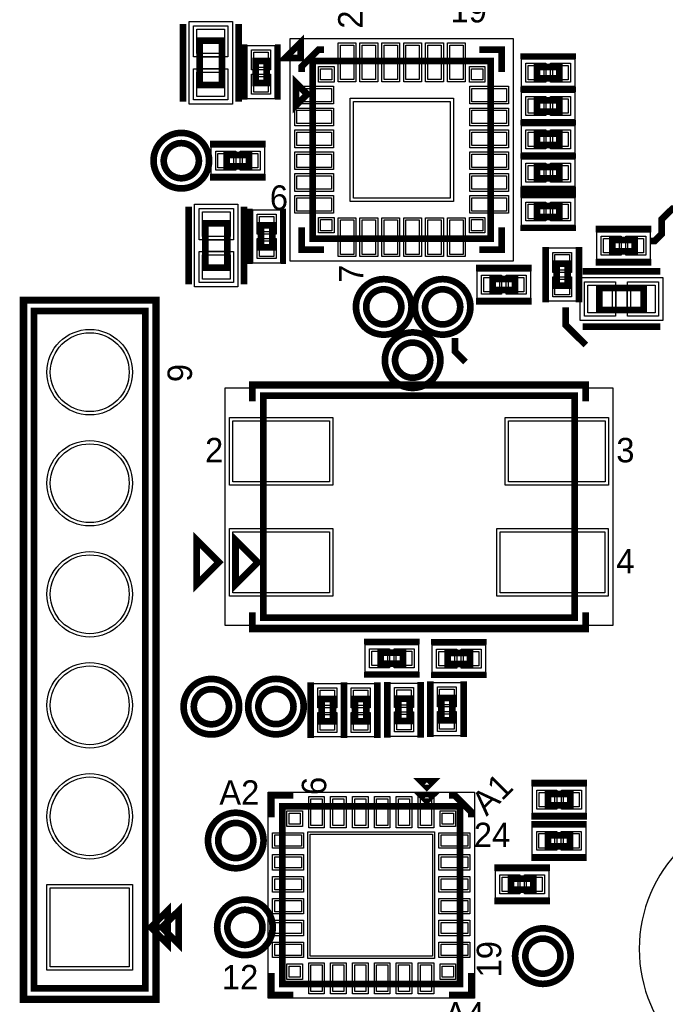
# Model space of a CAD drawing. Extents: x -10 to 137, y -32 to 198.
# Tile 80 of 83: x 99 to 114, y 144 to 167. Entities that reach past the tile are written whole.
import ezdxf

# ---------------------------------------------------------------- set-up
doc = ezdxf.new("R2010")
doc.units = 0
for name, color, linetype in [('BG_SILKSCREEN_TOP', 7, 'CONTINUOUS'), ('PG_ASSEMBLY_TOP', 120, 'CONTINUOUS'), ('PG_DFA_BOUND_TOP', 95, 'CONTINUOUS'), ('PG_PLACE_BOUND_TOP', 23, 'CONTINUOUS'), ('PG_SILKSCREEN_TOP', 7, 'CONTINUOUS'), ('PIN_PASTEMASK_TOP', 212, 'CONTINUOUS'), ('PIN_SOLDERMASK_TOP', 2, 'CONTINUOUS'), ('PIN_TOP', 3, 'CONTINUOUS'), ('RKO_ALL', 40, 'CONTINUOUS'), ('VKO_TOP', 243, 'CONTINUOUS')]:
    doc.layers.add(name, color=color, linetype=linetype)

msp = doc.modelspace()

# ---------------------------------------------------------------- linework, layer by layer
at = {"layer": 'BG_SILKSCREEN_TOP', "const_width": 0.1524}
msp.add_lwpolyline([(111.9124, 160.4264), (111.9124, 160.02), (112.3696, 159.5628)], dxfattribs=at)
at = {"layer": 'PG_ASSEMBLY_TOP', "const_width": 0.1524}
for points in [[(104.051862, 165.510718), (104.051862, 166.526718), (103.543862, 166.526718), (103.543862, 165.510718), (104.051862, 165.510718)], [(105.07599, 165.55466), (105.07599, 166.06266), (104.82199, 166.06266), (104.82199, 165.55466), (105.07599, 165.55466)], [(106.13009, 161.99866), (110.19409, 161.99866), (110.19409, 166.06266), (106.13009, 166.06266), (106.13009, 161.99866)], [(111.25708, 165.665912), (111.76508, 165.665912), (111.76508, 165.919912), (111.25708, 165.919912), (111.25708, 165.665912)], [(106.00309, 165.30066), (105.74909, 165.55466), (105.74909, 165.04666), (106.00309, 165.30066)], [(111.25708, 164.903912), (111.76508, 164.903912), (111.76508, 165.157912), (111.25708, 165.157912), (111.25708, 164.903912)], [(111.25708, 164.141912), (111.76508, 164.141912), (111.76508, 164.395912), (111.25708, 164.395912), (111.25708, 164.141912)], [(104.673146, 163.907724), (104.165146, 163.907724), (104.165146, 163.653724), (104.673146, 163.653724), (104.673146, 163.907724)], [(111.25708, 163.379912), (111.76508, 163.379912), (111.76508, 163.633912), (111.25708, 163.633912), (111.25708, 163.379912)], [(111.25708, 162.490912), (111.76508, 162.490912), (111.76508, 162.744912), (111.25708, 162.744912), (111.25708, 162.490912)], [(103.670862, 162.347402), (103.670862, 161.331402), (104.178862, 161.331402), (104.178862, 162.347402), (103.670862, 162.347402)], [(104.94899, 162.30346), (104.94899, 161.79546), (105.20299, 161.79546), (105.20299, 162.30346), (104.94899, 162.30346)], [(113.485168, 161.9631), (112.977168, 161.9631), (112.977168, 161.7091), (113.485168, 161.7091), (113.485168, 161.9631)], [(111.95685, 160.919668), (111.95685, 161.427668), (111.70285, 161.427668), (111.70285, 160.919668), (111.95685, 160.919668)], [(110.243874, 160.8201), (110.751874, 160.8201), (110.751874, 161.0741), (110.243874, 161.0741), (110.243874, 160.8201)], [(112.67694, 160.3629), (113.69294, 160.3629), (113.69294, 160.8709), (112.67694, 160.8709), (112.67694, 160.3629)], [(99.76231, 160.34004), (99.76231, 144.84604), (102.30231, 144.84604), (102.30231, 160.34004), (99.76231, 160.34004)], [(105.001568, 153.32456), (112.113568, 153.32456), (112.113568, 158.40456), (105.001568, 158.40456), (105.001568, 153.32456)], [(104.366568, 155.10256), (104.366568, 154.08656), (104.874568, 154.59456), (104.366568, 155.10256)], [(107.68203, 152.272746), (108.19003, 152.272746), (108.19003, 152.526746), (107.68203, 152.526746), (107.68203, 152.272746)], [(109.215682, 152.265126), (109.723682, 152.265126), (109.723682, 152.519126), (109.215682, 152.519126), (109.215682, 152.265126)], [(106.336084, 151.467312), (106.336084, 150.959312), (106.590084, 150.959312), (106.590084, 151.467312), (106.336084, 151.467312)], [(107.352084, 150.959312), (107.352084, 151.467312), (107.098084, 151.467312), (107.098084, 150.959312), (107.352084, 150.959312)], [(108.342938, 150.967694), (108.342938, 151.475694), (108.088938, 151.475694), (108.088938, 150.967694), (108.342938, 150.967694)], [(109.321346, 150.979632), (109.321346, 151.487632), (109.067346, 151.487632), (109.067346, 150.979632), (109.321346, 150.979632)], [(108.862876, 149.26564), (108.608876, 149.26564), (108.735876, 149.13864), (108.862876, 149.26564)], [(112.013492, 149.292564), (111.505492, 149.292564), (111.505492, 149.038564), (112.013492, 149.038564), (112.013492, 149.292564)], [(105.433876, 149.01164), (105.433876, 144.94764), (109.497876, 144.94764), (109.497876, 149.01164), (105.433876, 149.01164)], [(111.50346, 148.095716), (112.01146, 148.095716), (112.01146, 148.349716), (111.50346, 148.349716), (111.50346, 148.095716)], [(111.169704, 147.356576), (110.661704, 147.356576), (110.661704, 147.102576), (111.169704, 147.102576), (111.169704, 147.356576)], [(102.42931, 146.24304), (102.81031, 145.86204), (102.81031, 146.62404), (102.42931, 146.24304)]]:
    msp.add_lwpolyline(points, dxfattribs=at)
for points in [[(103.527098, 163.780724, 1), (102.72395, 163.780724, 1), (103.527098, 163.780724)], [(108.1532, 160.436814, 1), (107.350052, 160.436814, 1), (108.1532, 160.436814)], [(109.4994, 160.436814, 1), (108.696252, 160.436814, 1), (109.4994, 160.436814)], [(108.8136, 159.217614, 1), (108.010452, 159.217614, 1), (108.8136, 159.217614)], [(104.213914, 151.290782, 1), (103.410766, 151.290782, 1), (104.213914, 151.290782)], [(105.689654, 151.294084, 1), (104.886506, 151.294084, 1), (105.689654, 151.294084)], [(104.771444, 148.230844, 1), (103.968296, 148.230844, 1), (104.771444, 148.230844)], [(104.980994, 146.24431, 1), (104.177846, 146.24431, 1), (104.980994, 146.24431)], [(111.790734, 145.586196, 1), (110.987586, 145.586196, 1), (111.790734, 145.586196)]]:
    msp.add_lwpolyline(points, format="xyb", dxfattribs=at)
at = {"layer": 'PG_DFA_BOUND_TOP'}
for points in [[(104.293162, 165.071552), (103.302562, 165.071552), (103.302562, 166.965884), (104.293162, 166.965884)], [(105.615994, 161.484564), (105.615994, 166.576756), (110.708186, 166.576756), (110.708186, 161.484564)], [(105.26649, 165.198552), (104.63149, 165.198552), (104.63149, 166.418768), (105.26649, 166.418768)], [(110.900972, 165.475412), (110.900972, 166.110412), (112.121188, 166.110412), (112.121188, 165.475412)], [(110.900972, 164.713412), (110.900972, 165.348412), (112.121188, 165.348412), (112.121188, 164.713412)], [(110.900972, 163.951412), (110.900972, 164.586412), (112.121188, 164.586412), (112.121188, 163.951412)], [(105.029254, 164.098224), (105.029254, 163.463224), (103.809038, 163.463224), (103.809038, 164.098224)], [(110.900972, 163.189412), (110.900972, 163.824412), (112.121188, 163.824412), (112.121188, 163.189412)], [(110.900972, 162.300412), (110.900972, 162.935412), (112.121188, 162.935412), (112.121188, 162.300412)], [(103.429562, 162.786568), (104.420162, 162.786568), (104.420162, 160.892236), (103.429562, 160.892236)], [(104.75849, 162.659568), (105.39349, 162.659568), (105.39349, 161.439352), (104.75849, 161.439352)], [(113.841276, 162.1536), (113.841276, 161.5186), (112.62106, 161.5186), (112.62106, 162.1536)], [(112.14735, 160.56356), (111.51235, 160.56356), (111.51235, 161.783776), (112.14735, 161.783776)], [(109.887766, 160.6296), (109.887766, 161.2646), (111.107982, 161.2646), (111.107982, 160.6296)], [(112.237774, 160.1216), (112.237774, 161.1122), (114.132106, 161.1122), (114.132106, 160.1216)], [(99.58451, 160.51784), (99.58451, 144.66824), (102.48011, 144.66824), (102.48011, 160.51784)], [(104.12476, 153.14676), (104.12476, 158.58236), (112.990376, 158.58236), (112.990376, 153.14676)], [(107.325922, 152.717246), (108.546138, 152.717246), (108.546138, 152.082246), (107.325922, 152.082246)], [(108.859574, 152.709626), (110.07979, 152.709626), (110.07979, 152.074626), (108.859574, 152.074626)], [(106.145584, 151.82342), (106.780584, 151.82342), (106.780584, 150.603204), (106.145584, 150.603204)], [(106.907584, 151.82342), (107.542584, 151.82342), (107.542584, 150.603204), (106.907584, 150.603204)], [(107.898438, 151.831802), (108.533438, 151.831802), (108.533438, 150.611586), (107.898438, 150.611586)], [(108.876846, 151.84374), (109.511846, 151.84374), (109.511846, 150.623524), (108.876846, 150.623524)], [(105.108756, 149.33676), (109.822996, 149.33676), (109.822996, 144.62252), (105.108756, 144.62252)], [(111.149384, 149.483064), (112.3696, 149.483064), (112.3696, 148.848064), (111.149384, 148.848064)], [(111.147352, 148.540216), (112.367568, 148.540216), (112.367568, 147.905216), (111.147352, 147.905216)], [(111.525812, 147.547076), (111.525812, 146.912076), (110.305596, 146.912076), (110.305596, 147.547076)]]:
    msp.add_lwpolyline(points, close=True, dxfattribs=at)
for points in [[(103.704898, 163.780724, 1), (102.54615, 163.780724, 1)], [(108.331, 160.436814, 1), (107.172252, 160.436814, 1)], [(109.6772, 160.436814, 1), (108.518452, 160.436814, 1)], [(108.9914, 159.217614, 1), (107.832652, 159.217614, 1)], [(104.391714, 151.290782, 1), (103.232966, 151.290782, 1)], [(105.867454, 151.294084, 1), (104.708706, 151.294084, 1)], [(104.949244, 148.230844, 1), (103.790496, 148.230844, 1)], [(105.158794, 146.24431, 1), (104.000046, 146.24431, 1)], [(111.968534, 145.586196, 1), (110.809786, 145.586196, 1)]]:
    msp.add_lwpolyline(points, format="xyb", close=True, dxfattribs=at)
at = {"layer": 'PG_PLACE_BOUND_TOP'}
for points in [[(104.051862, 165.510718), (104.051862, 166.526718), (103.543862, 166.526718), (103.543862, 165.510718)], [(105.07599, 165.55466), (105.07599, 166.06266), (104.82199, 166.06266), (104.82199, 165.55466)], [(106.13009, 161.99866), (106.13009, 166.06266), (110.19409, 166.06266), (110.19409, 161.99866)], [(111.25708, 165.665912), (111.76508, 165.665912), (111.76508, 165.919912), (111.25708, 165.919912)], [(111.25708, 164.903912), (111.76508, 164.903912), (111.76508, 165.157912), (111.25708, 165.157912)], [(111.25708, 164.141912), (111.76508, 164.141912), (111.76508, 164.395912), (111.25708, 164.395912)], [(104.673146, 163.907724), (104.165146, 163.907724), (104.165146, 163.653724), (104.673146, 163.653724)], [(111.25708, 163.379912), (111.76508, 163.379912), (111.76508, 163.633912), (111.25708, 163.633912)], [(111.25708, 162.490912), (111.76508, 162.490912), (111.76508, 162.744912), (111.25708, 162.744912)], [(103.670862, 162.347402), (103.670862, 161.331402), (104.178862, 161.331402), (104.178862, 162.347402)], [(104.94899, 162.30346), (104.94899, 161.79546), (105.20299, 161.79546), (105.20299, 162.30346)], [(113.485168, 161.9631), (112.977168, 161.9631), (112.977168, 161.7091), (113.485168, 161.7091)], [(111.95685, 160.919668), (111.95685, 161.427668), (111.70285, 161.427668), (111.70285, 160.919668)], [(110.243874, 160.8201), (110.751874, 160.8201), (110.751874, 161.0741), (110.243874, 161.0741)], [(112.67694, 160.3629), (113.69294, 160.3629), (113.69294, 160.8709), (112.67694, 160.8709)], [(99.76231, 160.34004), (99.76231, 144.84604), (102.30231, 144.84604), (102.30231, 160.34004)], [(105.001568, 158.40456), (105.001568, 153.32456), (112.113568, 153.32456), (112.113568, 158.40456)], [(107.68203, 152.526746), (108.19003, 152.526746), (108.19003, 152.272746), (107.68203, 152.272746)], [(109.215682, 152.519126), (109.723682, 152.519126), (109.723682, 152.265126), (109.215682, 152.265126)], [(106.336084, 151.467312), (106.590084, 151.467312), (106.590084, 150.959312), (106.336084, 150.959312)], [(107.098084, 151.467312), (107.352084, 151.467312), (107.352084, 150.959312), (107.098084, 150.959312)], [(108.088938, 151.475694), (108.342938, 151.475694), (108.342938, 150.967694), (108.088938, 150.967694)], [(109.067346, 151.487632), (109.321346, 151.487632), (109.321346, 150.979632), (109.067346, 150.979632)], [(111.505492, 149.292564), (112.013492, 149.292564), (112.013492, 149.038564), (111.505492, 149.038564)], [(105.433876, 149.01164), (109.497876, 149.01164), (109.497876, 144.94764), (105.433876, 144.94764)], [(111.50346, 148.349716), (112.01146, 148.349716), (112.01146, 148.095716), (111.50346, 148.095716)], [(111.169704, 147.356576), (110.661704, 147.356576), (110.661704, 147.102576), (111.169704, 147.102576)]]:
    msp.add_lwpolyline(points, close=True, dxfattribs=at)
for points in [[(103.527098, 163.780724, 1), (102.72395, 163.780724, 1)], [(108.1532, 160.436814, 1), (107.350052, 160.436814, 1)], [(109.4994, 160.436814, 1), (108.696252, 160.436814, 1)], [(108.8136, 159.217614, 1), (108.010452, 159.217614, 1)], [(104.213914, 151.290782, 1), (103.410766, 151.290782, 1)], [(105.689654, 151.294084, 1), (104.886506, 151.294084, 1)], [(104.771444, 148.230844, 1), (103.968296, 148.230844, 1)], [(104.980994, 146.24431, 1), (104.177846, 146.24431, 1)], [(111.790734, 145.586196, 1), (110.987586, 145.586196, 1)]]:
    msp.add_lwpolyline(points, format="xyb", close=True, dxfattribs=at)
at = {"layer": 'PG_SILKSCREEN_TOP'}
for points, const_width in [([(103.162862, 165.129718), (103.162862, 166.907718)], 0.1524), ([(104.432862, 165.129718), (104.432862, 166.907718)], 0.1524), ([(105.85577, 166.127938), (105.85577, 166.487348), (105.49636, 166.127938), (105.85577, 166.127938)], 0.1524), ([(104.56799, 165.17366), (104.56799, 166.44366)], 0.127), ([(105.32999, 165.17366), (105.32999, 166.44366)], 0.127), ([(106.38409, 166.31666), (106.25709, 166.31666), (105.87609, 165.93566), (105.87609, 165.80866)], 0.1524), ([(109.94009, 166.31666), (110.44809, 166.31666), (110.44809, 165.80866)], 0.1524), ([(110.87608, 166.173912), (112.14608, 166.173912)], 0.127), ([(110.87608, 165.411912), (112.14608, 165.411912)], 0.127), ([(110.87608, 165.411912), (112.14608, 165.411912)], 0.127), ([(110.87608, 164.649912), (112.14608, 164.649912)], 0.127), ([(110.87608, 164.649912), (112.14608, 164.649912)], 0.127), ([(105.054146, 164.161724), (103.784146, 164.161724)], 0.1524), ([(110.87608, 163.887912), (112.14608, 163.887912)], 0.127), ([(110.87608, 163.887912), (112.14608, 163.887912)], 0.127), ([(105.054146, 163.399724), (103.784146, 163.399724)], 0.1524), ([(110.87608, 163.125912), (112.14608, 163.125912)], 0.127), ([(110.87608, 162.998912), (112.14608, 162.998912)], 0.127), ([(103.289862, 162.728402), (103.289862, 160.950402)], 0.1524), ([(104.559862, 162.728402), (104.559862, 160.950402)], 0.1524), ([(104.69499, 162.68446), (104.69499, 161.41446)], 0.127), ([(105.45699, 162.68446), (105.45699, 161.41446)], 0.127), ([(113.85423, 161.943288), (113.942368, 161.943288), (114.100102, 162.101022), (114.100102, 162.435032), (114.349784, 162.684714), (114.411252, 162.684714)], 0.1524), ([(105.87609, 162.25266), (105.87609, 161.74466), (106.38409, 161.74466)], 0.1524), ([(109.94009, 161.74466), (110.44809, 161.74466), (110.44809, 162.25266)], 0.1524), ([(110.87608, 162.236912), (112.14608, 162.236912)], 0.127), ([(113.866168, 162.2171), (112.596168, 162.2171)], 0.1524), ([(111.44885, 160.538668), (111.44885, 161.808668)], 0.1524), ([(112.21085, 160.538668), (112.21085, 161.808668)], 0.1524), ([(113.866168, 161.4551), (112.596168, 161.4551)], 0.1524), ([(109.862874, 161.3281), (111.132874, 161.3281)], 0.1524), ([(112.29594, 161.2519), (114.07394, 161.2519)], 0.1524), ([(102.55631, 160.59404), (102.55631, 144.59204), (99.50831, 144.59204), (99.50831, 160.59404), (102.55631, 160.59404)], 0.1524), ([(109.862874, 160.5661), (111.132874, 160.5661)], 0.1524), ([(112.29594, 159.9819), (114.07394, 159.9819)], 0.1524), ([(109.376718, 159.728408), (109.376718, 159.420814), (109.62259, 159.174942)], 0.1524), ([(104.747568, 158.27756), (104.747568, 158.65856), (112.367568, 158.65856), (112.367568, 158.27756)], 0.1524), ([(103.985568, 154.59456), (103.477568, 155.10256), (103.477568, 154.08656), (103.985568, 154.59456)], 0.1524), ([(104.747568, 153.45156), (104.747568, 153.07056), (112.367568, 153.07056), (112.367568, 153.45156)], 0.1524), ([(107.30103, 152.780746), (108.57103, 152.780746)], 0.127), ([(108.834682, 152.773126), (110.104682, 152.773126)], 0.127), ([(107.30103, 152.018746), (108.57103, 152.018746)], 0.127), ([(108.834682, 152.011126), (110.104682, 152.011126)], 0.127), ([(106.082084, 151.848312), (106.082084, 150.578312)], 0.1524), ([(106.844084, 151.848312), (106.844084, 150.578312)], 0.1524), ([(106.844084, 150.578312), (106.844084, 151.848312)], 0.1524), ([(107.606084, 150.578312), (107.606084, 151.848312)], 0.1524), ([(107.834938, 150.586694), (107.834938, 151.856694)], 0.1524), ([(108.596938, 150.586694), (108.596938, 151.856694)], 0.1524), ([(108.813346, 150.598632), (108.813346, 151.868632)], 0.1524), ([(109.575346, 150.598632), (109.575346, 151.868632)], 0.1524), ([(108.862876, 149.58314), (108.608876, 149.58314), (108.735876, 149.45614), (108.862876, 149.58314)], 0.1524), ([(112.394492, 149.546564), (111.124492, 149.546564)], 0.1524), ([(105.179876, 148.75764), (105.179876, 149.26564), (105.687876, 149.26564)], 0.1524), ([(109.243876, 149.26564), (109.370876, 149.26564), (109.751876, 148.88464), (109.751876, 148.75764)], 0.1524), ([(111.12246, 148.603716), (112.39246, 148.603716)], 0.1524), ([(112.394492, 148.784564), (111.124492, 148.784564)], 0.1524), ([(111.12246, 147.841716), (112.39246, 147.841716)], 0.1524), ([(111.550704, 147.610576), (110.280704, 147.610576)], 0.1524), ([(111.550704, 146.848576), (110.280704, 146.848576)], 0.1524), ([(102.68331, 146.24304), (103.06431, 145.86204), (103.06431, 146.62404), (102.68331, 146.24304)], 0.1524), ([(105.179876, 145.20164), (105.179876, 144.69364), (105.687876, 144.69364)], 0.1524), ([(109.751876, 145.20164), (109.751876, 144.69364), (109.243876, 144.69364)], 0.1524)]:
    msp.add_lwpolyline(points, dxfattribs=dict(at, const_width=const_width))
at = {"layer": 'PG_SILKSCREEN_TOP', "const_width": 0.1524}
for points in [[(103.760524, 163.780724, 1), (102.490524, 163.780724, 1), (103.760524, 163.780724)], [(108.386626, 160.436814, 1), (107.116626, 160.436814, 1), (108.386626, 160.436814)], [(109.732826, 160.436814, 1), (108.462826, 160.436814, 1), (109.732826, 160.436814)], [(109.047026, 159.217614, 1), (107.777026, 159.217614, 1), (109.047026, 159.217614)], [(104.44734, 151.290782, 1), (103.17734, 151.290782, 1), (104.44734, 151.290782)], [(105.92308, 151.294084, 1), (104.65308, 151.294084, 1), (105.92308, 151.294084)], [(105.00487, 148.230844, 1), (103.73487, 148.230844, 1), (105.00487, 148.230844)], [(105.21442, 146.24431, 1), (103.94442, 146.24431, 1), (105.21442, 146.24431)], [(112.02416, 145.586196, 1), (110.75416, 145.586196, 1), (112.02416, 145.586196)]]:
    msp.add_lwpolyline(points, format="xyb", dxfattribs=at)
at = {"layer": 'PIN_PASTEMASK_TOP'}
for points in [[(104.115362, 166.229284), (103.480362, 166.229284), (103.480362, 166.788084), (104.115362, 166.788084)], [(105.11409, 165.910768), (104.78389, 165.910768), (104.78389, 166.266368), (105.11409, 166.266368)], [(107.064556, 165.636956), (106.759756, 165.636956), (106.759756, 166.424356), (107.064556, 166.424356)], [(107.564428, 165.636956), (107.259628, 165.636956), (107.259628, 166.424356), (107.564428, 166.424356)], [(108.064554, 165.636956), (107.759754, 165.636956), (107.759754, 166.424356), (108.064554, 166.424356)], [(108.564426, 165.636956), (108.259626, 165.636956), (108.259626, 166.424356), (108.564426, 166.424356)], [(109.064552, 165.636956), (108.759752, 165.636956), (108.759752, 166.424356), (109.064552, 166.424356)], [(109.564424, 165.636956), (109.259624, 165.636956), (109.259624, 166.424356), (109.564424, 166.424356)], [(104.115362, 165.249352), (103.480362, 165.249352), (103.480362, 165.808152), (104.115362, 165.808152)], [(106.310176, 165.628574), (106.310176, 165.882574), (106.564176, 165.882574), (106.564176, 165.628574)], [(109.760004, 165.628574), (109.760004, 165.882574), (110.014004, 165.882574), (110.014004, 165.628574)], [(111.053372, 165.627812), (111.053372, 165.958012), (111.408972, 165.958012), (111.408972, 165.627812)], [(111.613188, 165.627812), (111.613188, 165.958012), (111.968788, 165.958012), (111.968788, 165.627812)], [(105.11409, 165.350952), (104.78389, 165.350952), (104.78389, 165.706552), (105.11409, 165.706552)], [(105.768394, 165.128194), (105.768394, 165.432994), (106.555794, 165.432994), (106.555794, 165.128194)], [(109.768386, 165.128194), (109.768386, 165.432994), (110.555786, 165.432994), (110.555786, 165.128194)], [(107.05719, 162.92576), (107.05719, 165.13556), (109.26699, 165.13556), (109.26699, 162.92576)], [(111.053372, 164.865812), (111.053372, 165.196012), (111.408972, 165.196012), (111.408972, 164.865812)], [(111.613188, 164.865812), (111.613188, 165.196012), (111.968788, 165.196012), (111.968788, 164.865812)], [(105.768394, 164.628322), (105.768394, 164.933122), (106.555794, 164.933122), (106.555794, 164.628322)], [(109.768386, 164.628322), (109.768386, 164.933122), (110.555786, 164.933122), (110.555786, 164.628322)], [(105.768394, 164.128196), (105.768394, 164.432996), (106.555794, 164.432996), (106.555794, 164.128196)], [(109.768386, 164.128196), (109.768386, 164.432996), (110.555786, 164.432996), (110.555786, 164.128196)], [(111.053372, 164.103812), (111.053372, 164.434012), (111.408972, 164.434012), (111.408972, 164.103812)], [(111.613188, 164.103812), (111.613188, 164.434012), (111.968788, 164.434012), (111.968788, 164.103812)], [(104.317038, 163.945824), (104.317038, 163.615624), (103.961438, 163.615624), (103.961438, 163.945824)], [(104.876854, 163.945824), (104.876854, 163.615624), (104.521254, 163.615624), (104.521254, 163.945824)], [(105.768394, 163.628324), (105.768394, 163.933124), (106.555794, 163.933124), (106.555794, 163.628324)], [(109.768386, 163.628324), (109.768386, 163.933124), (110.555786, 163.933124), (110.555786, 163.628324)], [(111.053372, 163.341812), (111.053372, 163.672012), (111.408972, 163.672012), (111.408972, 163.341812)], [(111.613188, 163.341812), (111.613188, 163.672012), (111.968788, 163.672012), (111.968788, 163.341812)], [(105.768394, 163.128198), (105.768394, 163.432998), (106.555794, 163.432998), (106.555794, 163.128198)], [(109.768386, 163.128198), (109.768386, 163.432998), (110.555786, 163.432998), (110.555786, 163.128198)], [(105.768394, 162.628326), (105.768394, 162.933126), (106.555794, 162.933126), (106.555794, 162.628326)], [(109.768386, 162.628326), (109.768386, 162.933126), (110.555786, 162.933126), (110.555786, 162.628326)], [(103.607362, 162.608768), (104.242362, 162.608768), (104.242362, 162.049968), (103.607362, 162.049968)], [(111.053372, 162.452812), (111.053372, 162.783012), (111.408972, 162.783012), (111.408972, 162.452812)], [(111.613188, 162.452812), (111.613188, 162.783012), (111.968788, 162.783012), (111.968788, 162.452812)], [(104.91089, 162.507168), (105.24109, 162.507168), (105.24109, 162.151568), (104.91089, 162.151568)], [(106.310176, 162.178746), (106.310176, 162.432746), (106.564176, 162.432746), (106.564176, 162.178746)], [(107.064556, 161.636964), (106.759756, 161.636964), (106.759756, 162.424364), (107.064556, 162.424364)], [(107.564428, 161.636964), (107.259628, 161.636964), (107.259628, 162.424364), (107.564428, 162.424364)], [(108.064554, 161.636964), (107.759754, 161.636964), (107.759754, 162.424364), (108.064554, 162.424364)], [(108.564426, 161.636964), (108.259626, 161.636964), (108.259626, 162.424364), (108.564426, 162.424364)], [(109.064552, 161.636964), (108.759752, 161.636964), (108.759752, 162.424364), (109.064552, 162.424364)], [(109.564424, 161.636964), (109.259624, 161.636964), (109.259624, 162.424364), (109.564424, 162.424364)], [(109.760004, 162.178746), (109.760004, 162.432746), (110.014004, 162.432746), (110.014004, 162.178746)], [(104.91089, 161.947352), (105.24109, 161.947352), (105.24109, 161.591752), (104.91089, 161.591752)], [(113.12906, 162.0012), (113.12906, 161.671), (112.77346, 161.671), (112.77346, 162.0012)], [(113.688876, 162.0012), (113.688876, 161.671), (113.333276, 161.671), (113.333276, 162.0012)], [(103.607362, 161.628836), (104.242362, 161.628836), (104.242362, 161.070036), (103.607362, 161.070036)], [(111.99495, 161.275776), (111.66475, 161.275776), (111.66475, 161.631376), (111.99495, 161.631376)], [(110.040166, 160.782), (110.040166, 161.1122), (110.395766, 161.1122), (110.395766, 160.782)], [(110.599982, 160.782), (110.599982, 161.1122), (110.955582, 161.1122), (110.955582, 160.782)], [(111.99495, 160.71596), (111.66475, 160.71596), (111.66475, 161.07156), (111.99495, 161.07156)], [(112.415574, 160.2994), (112.415574, 160.9344), (112.974374, 160.9344), (112.974374, 160.2994)], [(113.395506, 160.2994), (113.395506, 160.9344), (113.954306, 160.9344), (113.954306, 160.2994)], [(104.30256, 156.43606), (104.30256, 157.83306), (106.51236, 157.83306), (106.51236, 156.43606)], [(110.602776, 156.43606), (110.602776, 157.83306), (112.812576, 157.83306), (112.812576, 156.43606)], [(104.30256, 153.89606), (104.30256, 155.29306), (106.51236, 155.29306), (106.51236, 153.89606)], [(112.8014, 153.89606), (110.4138, 153.89606), (110.4138, 155.29306), (112.8014, 155.29306)], [(107.478322, 152.234646), (107.478322, 152.564846), (107.833922, 152.564846), (107.833922, 152.234646)], [(108.038138, 152.234646), (108.038138, 152.564846), (108.393738, 152.564846), (108.393738, 152.234646)], [(109.011974, 152.227026), (109.011974, 152.557226), (109.367574, 152.557226), (109.367574, 152.227026)], [(109.57179, 152.227026), (109.57179, 152.557226), (109.92739, 152.557226), (109.92739, 152.227026)], [(106.297984, 151.67102), (106.628184, 151.67102), (106.628184, 151.31542), (106.297984, 151.31542)], [(107.390184, 151.31542), (107.059984, 151.31542), (107.059984, 151.67102), (107.390184, 151.67102)], [(108.381038, 151.323802), (108.050838, 151.323802), (108.050838, 151.679402), (108.381038, 151.679402)], [(109.359446, 151.33574), (109.029246, 151.33574), (109.029246, 151.69134), (109.359446, 151.69134)], [(109.359446, 150.775924), (109.029246, 150.775924), (109.029246, 151.131524), (109.359446, 151.131524)], [(106.297984, 151.111204), (106.628184, 151.111204), (106.628184, 150.755604), (106.297984, 150.755604)], [(107.390184, 150.755604), (107.059984, 150.755604), (107.059984, 151.111204), (107.390184, 151.111204)], [(108.381038, 150.763986), (108.050838, 150.763986), (108.050838, 151.119586), (108.381038, 151.119586)], [(111.657384, 149.330664), (111.657384, 149.000464), (111.301784, 149.000464), (111.301784, 149.330664)], [(112.2172, 149.330664), (112.2172, 149.000464), (111.8616, 149.000464), (111.8616, 149.330664)], [(106.088942, 149.18436), (106.342942, 149.18436), (106.342942, 148.57476), (106.088942, 148.57476)], [(106.588814, 149.18436), (106.842814, 149.18436), (106.842814, 148.57476), (106.588814, 148.57476)], [(107.08894, 149.18436), (107.34294, 149.18436), (107.34294, 148.57476), (107.08894, 148.57476)], [(107.588812, 149.18436), (107.842812, 149.18436), (107.842812, 148.57476), (107.588812, 148.57476)], [(108.088938, 149.18436), (108.342938, 149.18436), (108.342938, 148.57476), (108.088938, 148.57476)], [(108.58881, 149.18436), (108.84281, 149.18436), (108.84281, 148.57476), (108.58881, 148.57476)], [(105.588816, 148.8567), (105.842816, 148.8567), (105.842816, 148.6027), (105.588816, 148.6027)], [(109.088936, 148.8567), (109.342936, 148.8567), (109.342936, 148.6027), (109.088936, 148.6027)], [(105.261156, 148.102574), (105.261156, 148.356574), (105.870756, 148.356574), (105.870756, 148.102574)], [(106.068876, 148.37664), (108.862876, 148.37664), (108.862876, 145.58264), (106.068876, 145.58264)], [(109.060996, 148.102574), (109.060996, 148.356574), (109.670596, 148.356574), (109.670596, 148.102574)], [(111.299752, 148.057616), (111.299752, 148.387816), (111.655352, 148.387816), (111.655352, 148.057616)], [(111.859568, 148.057616), (111.859568, 148.387816), (112.215168, 148.387816), (112.215168, 148.057616)], [(105.261156, 147.602702), (105.261156, 147.856702), (105.870756, 147.856702), (105.870756, 147.602702)], [(109.060996, 147.602702), (109.060996, 147.856702), (109.670596, 147.856702), (109.670596, 147.602702)], [(105.261156, 147.102576), (105.261156, 147.356576), (105.870756, 147.356576), (105.870756, 147.102576)], [(109.060996, 147.102576), (109.060996, 147.356576), (109.670596, 147.356576), (109.670596, 147.102576)], [(110.813596, 147.394676), (110.813596, 147.064476), (110.457996, 147.064476), (110.457996, 147.394676)], [(111.373412, 147.394676), (111.373412, 147.064476), (111.017812, 147.064476), (111.017812, 147.394676)], [(105.261156, 146.602704), (105.261156, 146.856704), (105.870756, 146.856704), (105.870756, 146.602704)], [(109.060996, 146.602704), (109.060996, 146.856704), (109.670596, 146.856704), (109.670596, 146.602704)], [(105.261156, 146.102578), (105.261156, 146.356578), (105.870756, 146.356578), (105.870756, 146.102578)], [(109.060996, 146.102578), (109.060996, 146.356578), (109.670596, 146.356578), (109.670596, 146.102578)], [(105.261156, 145.602706), (105.261156, 145.856706), (105.870756, 145.856706), (105.870756, 145.602706)], [(109.060996, 145.602706), (109.060996, 145.856706), (109.670596, 145.856706), (109.670596, 145.602706)], [(105.588816, 145.35658), (105.842816, 145.35658), (105.842816, 145.10258), (105.588816, 145.10258)], [(106.088942, 145.38452), (106.342942, 145.38452), (106.342942, 144.77492), (106.088942, 144.77492)], [(106.588814, 145.38452), (106.842814, 145.38452), (106.842814, 144.77492), (106.588814, 144.77492)], [(107.08894, 145.38452), (107.34294, 145.38452), (107.34294, 144.77492), (107.08894, 144.77492)], [(107.588812, 145.38452), (107.842812, 145.38452), (107.842812, 144.77492), (107.588812, 144.77492)], [(108.088938, 145.38452), (108.342938, 145.38452), (108.342938, 144.77492), (108.088938, 144.77492)], [(108.58881, 145.38452), (108.84281, 145.38452), (108.84281, 144.77492), (108.58881, 144.77492)], [(109.088936, 145.35658), (109.342936, 145.35658), (109.342936, 145.10258), (109.088936, 145.10258)]]:
    msp.add_lwpolyline(points, close=True, dxfattribs=at)
at = {"layer": 'PIN_SOLDERMASK_TOP'}
for points in [[(104.191562, 166.153084), (103.404162, 166.153084), (103.404162, 166.864284), (104.191562, 166.864284)], [(107.115356, 165.586156), (106.708956, 165.586156), (106.708956, 166.475156), (107.115356, 166.475156)], [(107.615228, 165.586156), (107.208828, 165.586156), (107.208828, 166.475156), (107.615228, 166.475156)], [(108.115354, 165.586156), (107.708954, 165.586156), (107.708954, 166.475156), (108.115354, 166.475156)], [(108.615226, 165.586156), (108.208826, 165.586156), (108.208826, 166.475156), (108.615226, 166.475156)], [(109.115352, 165.586156), (108.708952, 165.586156), (108.708952, 166.475156), (109.115352, 166.475156)], [(109.615224, 165.586156), (109.208824, 165.586156), (109.208824, 166.475156), (109.615224, 166.475156)], [(105.16489, 165.859968), (104.73309, 165.859968), (104.73309, 166.317168), (105.16489, 166.317168)], [(111.002572, 165.577012), (111.002572, 166.008812), (111.459772, 166.008812), (111.459772, 165.577012)], [(111.562388, 165.577012), (111.562388, 166.008812), (112.019588, 166.008812), (112.019588, 165.577012)], [(104.191562, 165.173152), (103.404162, 165.173152), (103.404162, 165.884352), (104.191562, 165.884352)], [(106.259376, 165.577774), (106.259376, 165.933374), (106.614976, 165.933374), (106.614976, 165.577774)], [(109.709204, 165.577774), (109.709204, 165.933374), (110.064804, 165.933374), (110.064804, 165.577774)], [(105.16489, 165.300152), (104.73309, 165.300152), (104.73309, 165.757352), (105.16489, 165.757352)], [(105.717594, 165.077394), (105.717594, 165.483794), (106.606594, 165.483794), (106.606594, 165.077394)], [(109.717586, 165.077394), (109.717586, 165.483794), (110.606586, 165.483794), (110.606586, 165.077394)], [(106.98099, 162.84956), (106.98099, 165.21176), (109.34319, 165.21176), (109.34319, 162.84956)], [(111.002572, 164.815012), (111.002572, 165.246812), (111.459772, 165.246812), (111.459772, 164.815012)], [(111.562388, 164.815012), (111.562388, 165.246812), (112.019588, 165.246812), (112.019588, 164.815012)], [(105.717594, 164.577522), (105.717594, 164.983922), (106.606594, 164.983922), (106.606594, 164.577522)], [(109.717586, 164.577522), (109.717586, 164.983922), (110.606586, 164.983922), (110.606586, 164.577522)], [(105.717594, 164.077396), (105.717594, 164.483796), (106.606594, 164.483796), (106.606594, 164.077396)], [(109.717586, 164.077396), (109.717586, 164.483796), (110.606586, 164.483796), (110.606586, 164.077396)], [(111.002572, 164.053012), (111.002572, 164.484812), (111.459772, 164.484812), (111.459772, 164.053012)], [(111.562388, 164.053012), (111.562388, 164.484812), (112.019588, 164.484812), (112.019588, 164.053012)], [(104.367838, 163.996624), (104.367838, 163.564824), (103.910638, 163.564824), (103.910638, 163.996624)], [(104.927654, 163.996624), (104.927654, 163.564824), (104.470454, 163.564824), (104.470454, 163.996624)], [(105.717594, 163.577524), (105.717594, 163.983924), (106.606594, 163.983924), (106.606594, 163.577524)], [(109.717586, 163.577524), (109.717586, 163.983924), (110.606586, 163.983924), (110.606586, 163.577524)], [(111.002572, 163.291012), (111.002572, 163.722812), (111.459772, 163.722812), (111.459772, 163.291012)], [(111.562388, 163.291012), (111.562388, 163.722812), (112.019588, 163.722812), (112.019588, 163.291012)], [(105.717594, 163.077398), (105.717594, 163.483798), (106.606594, 163.483798), (106.606594, 163.077398)], [(109.717586, 163.077398), (109.717586, 163.483798), (110.606586, 163.483798), (110.606586, 163.077398)], [(105.717594, 162.577526), (105.717594, 162.983926), (106.606594, 162.983926), (106.606594, 162.577526)], [(109.717586, 162.577526), (109.717586, 162.983926), (110.606586, 162.983926), (110.606586, 162.577526)], [(111.002572, 162.402012), (111.002572, 162.833812), (111.459772, 162.833812), (111.459772, 162.402012)], [(111.562388, 162.402012), (111.562388, 162.833812), (112.019588, 162.833812), (112.019588, 162.402012)], [(103.531162, 162.684968), (104.318562, 162.684968), (104.318562, 161.973768), (103.531162, 161.973768)], [(104.86009, 162.557968), (105.29189, 162.557968), (105.29189, 162.100768), (104.86009, 162.100768)], [(106.259376, 162.127946), (106.259376, 162.483546), (106.614976, 162.483546), (106.614976, 162.127946)], [(107.115356, 161.586164), (106.708956, 161.586164), (106.708956, 162.475164), (107.115356, 162.475164)], [(107.615228, 161.586164), (107.208828, 161.586164), (107.208828, 162.475164), (107.615228, 162.475164)], [(108.115354, 161.586164), (107.708954, 161.586164), (107.708954, 162.475164), (108.115354, 162.475164)], [(108.615226, 161.586164), (108.208826, 161.586164), (108.208826, 162.475164), (108.615226, 162.475164)], [(109.115352, 161.586164), (108.708952, 161.586164), (108.708952, 162.475164), (109.115352, 162.475164)], [(109.615224, 161.586164), (109.208824, 161.586164), (109.208824, 162.475164), (109.615224, 162.475164)], [(109.709204, 162.127946), (109.709204, 162.483546), (110.064804, 162.483546), (110.064804, 162.127946)], [(104.86009, 161.998152), (105.29189, 161.998152), (105.29189, 161.540952), (104.86009, 161.540952)], [(113.17986, 162.052), (113.17986, 161.6202), (112.72266, 161.6202), (112.72266, 162.052)], [(113.739676, 162.052), (113.739676, 161.6202), (113.282476, 161.6202), (113.282476, 162.052)], [(103.531162, 161.705036), (104.318562, 161.705036), (104.318562, 160.993836), (103.531162, 160.993836)], [(112.04575, 161.224976), (111.61395, 161.224976), (111.61395, 161.682176), (112.04575, 161.682176)], [(109.989366, 160.7312), (109.989366, 161.163), (110.446566, 161.163), (110.446566, 160.7312)], [(110.549182, 160.7312), (110.549182, 161.163), (111.006382, 161.163), (111.006382, 160.7312)], [(112.04575, 160.66516), (111.61395, 160.66516), (111.61395, 161.12236), (112.04575, 161.12236)], [(112.339374, 160.2232), (112.339374, 161.0106), (113.050574, 161.0106), (113.050574, 160.2232)], [(113.319306, 160.2232), (113.319306, 161.0106), (114.030506, 161.0106), (114.030506, 160.2232)], [(104.22636, 156.35986), (104.22636, 157.90926), (106.58856, 157.90926), (106.58856, 156.35986)], [(110.526576, 156.35986), (110.526576, 157.90926), (112.888776, 157.90926), (112.888776, 156.35986)], [(104.22636, 153.81986), (104.22636, 155.36926), (106.58856, 155.36926), (106.58856, 153.81986)], [(112.8776, 153.81986), (110.3376, 153.81986), (110.3376, 155.36926), (112.8776, 155.36926)], [(107.427522, 152.183846), (107.427522, 152.615646), (107.884722, 152.615646), (107.884722, 152.183846)], [(107.987338, 152.183846), (107.987338, 152.615646), (108.444538, 152.615646), (108.444538, 152.183846)], [(108.961174, 152.176226), (108.961174, 152.608026), (109.418374, 152.608026), (109.418374, 152.176226)], [(109.52099, 152.176226), (109.52099, 152.608026), (109.97819, 152.608026), (109.97819, 152.176226)], [(106.247184, 151.72182), (106.678984, 151.72182), (106.678984, 151.26462), (106.247184, 151.26462)], [(107.440984, 151.26462), (107.009184, 151.26462), (107.009184, 151.72182), (107.440984, 151.72182)], [(108.431838, 151.273002), (108.000038, 151.273002), (108.000038, 151.730202), (108.431838, 151.730202)], [(109.410246, 151.28494), (108.978446, 151.28494), (108.978446, 151.74214), (109.410246, 151.74214)], [(106.247184, 151.162004), (106.678984, 151.162004), (106.678984, 150.704804), (106.247184, 150.704804)], [(107.440984, 150.704804), (107.009184, 150.704804), (107.009184, 151.162004), (107.440984, 151.162004)], [(108.431838, 150.713186), (108.000038, 150.713186), (108.000038, 151.170386), (108.431838, 151.170386)], [(109.410246, 150.725124), (108.978446, 150.725124), (108.978446, 151.182324), (109.410246, 151.182324)], [(111.708184, 149.381464), (111.708184, 148.949664), (111.250984, 148.949664), (111.250984, 149.381464)], [(112.268, 149.381464), (112.268, 148.949664), (111.8108, 148.949664), (111.8108, 149.381464)], [(106.038142, 149.23516), (106.393742, 149.23516), (106.393742, 148.52396), (106.038142, 148.52396)], [(106.538014, 149.23516), (106.893614, 149.23516), (106.893614, 148.52396), (106.538014, 148.52396)], [(107.03814, 149.23516), (107.39374, 149.23516), (107.39374, 148.52396), (107.03814, 148.52396)], [(107.538012, 149.23516), (107.893612, 149.23516), (107.893612, 148.52396), (107.538012, 148.52396)], [(108.038138, 149.23516), (108.393738, 149.23516), (108.393738, 148.52396), (108.038138, 148.52396)], [(108.53801, 149.23516), (108.89361, 149.23516), (108.89361, 148.52396), (108.53801, 148.52396)], [(105.538016, 148.9075), (105.893616, 148.9075), (105.893616, 148.5519), (105.538016, 148.5519)], [(109.038136, 148.9075), (109.393736, 148.9075), (109.393736, 148.5519), (109.038136, 148.5519)], [(106.018076, 148.42744), (108.913676, 148.42744), (108.913676, 145.53184), (106.018076, 145.53184)], [(111.248952, 148.006816), (111.248952, 148.438616), (111.706152, 148.438616), (111.706152, 148.006816)], [(111.808768, 148.006816), (111.808768, 148.438616), (112.265968, 148.438616), (112.265968, 148.006816)], [(105.210356, 148.051774), (105.210356, 148.407374), (105.921556, 148.407374), (105.921556, 148.051774)], [(109.010196, 148.051774), (109.010196, 148.407374), (109.721396, 148.407374), (109.721396, 148.051774)], [(105.210356, 147.551902), (105.210356, 147.907502), (105.921556, 147.907502), (105.921556, 147.551902)], [(109.010196, 147.551902), (109.010196, 147.907502), (109.721396, 147.907502), (109.721396, 147.551902)], [(105.210356, 147.051776), (105.210356, 147.407376), (105.921556, 147.407376), (105.921556, 147.051776)], [(109.010196, 147.051776), (109.010196, 147.407376), (109.721396, 147.407376), (109.721396, 147.051776)], [(110.864396, 147.445476), (110.864396, 147.013676), (110.407196, 147.013676), (110.407196, 147.445476)], [(111.424212, 147.445476), (111.424212, 147.013676), (110.967012, 147.013676), (110.967012, 147.445476)], [(100.05441, 147.22094), (102.01021, 147.22094), (102.01021, 145.26514), (100.05441, 145.26514)], [(105.210356, 146.551904), (105.210356, 146.907504), (105.921556, 146.907504), (105.921556, 146.551904)], [(109.010196, 146.551904), (109.010196, 146.907504), (109.721396, 146.907504), (109.721396, 146.551904)], [(105.210356, 146.051778), (105.210356, 146.407378), (105.921556, 146.407378), (105.921556, 146.051778)], [(109.010196, 146.051778), (109.010196, 146.407378), (109.721396, 146.407378), (109.721396, 146.051778)], [(105.210356, 145.551906), (105.210356, 145.907506), (105.921556, 145.907506), (105.921556, 145.551906)], [(109.010196, 145.551906), (109.010196, 145.907506), (109.721396, 145.907506), (109.721396, 145.551906)], [(105.538016, 145.40738), (105.893616, 145.40738), (105.893616, 145.05178), (105.538016, 145.05178)], [(106.038142, 145.43532), (106.393742, 145.43532), (106.393742, 144.72412), (106.038142, 144.72412)], [(106.538014, 145.43532), (106.893614, 145.43532), (106.893614, 144.72412), (106.538014, 144.72412)], [(107.03814, 145.43532), (107.39374, 145.43532), (107.39374, 144.72412), (107.03814, 144.72412)], [(107.538012, 145.43532), (107.893612, 145.43532), (107.893612, 144.72412), (107.538012, 144.72412)], [(108.038138, 145.43532), (108.393738, 145.43532), (108.393738, 144.72412), (108.038138, 144.72412)], [(108.53801, 145.43532), (108.89361, 145.43532), (108.89361, 144.72412), (108.53801, 144.72412)], [(109.038136, 145.40738), (109.393736, 145.40738), (109.393736, 145.05178), (109.038136, 145.05178)]]:
    msp.add_lwpolyline(points, close=True, dxfattribs=at)
for centre, radius in [((103.125524, 163.780724), 0.4572), ((107.751626, 160.436814), 0.4572), ((109.097826, 160.436814), 0.4572), ((101.03231, 158.94304), 0.9779), ((108.412026, 159.217614), 0.4572), ((101.03231, 156.40304), 0.9779), ((101.03231, 153.86304), 0.9779), ((101.03231, 151.32304), 0.9779), ((103.81234, 151.290782), 0.4572), ((105.28808, 151.294084), 0.4572), ((101.03231, 148.78304), 0.9779), ((104.36987, 148.230844), 0.4572), ((104.57942, 146.24431), 0.4572), ((111.38916, 145.586196), 0.4572)]:
    msp.add_circle(centre, radius, dxfattribs=at)
at = {"layer": 'PIN_TOP'}
for points in [[(104.115362, 166.229284), (103.480362, 166.229284), (103.480362, 166.788084), (104.115362, 166.788084)], [(105.11409, 165.910768), (104.78389, 165.910768), (104.78389, 166.266368), (105.11409, 166.266368)], [(107.064556, 165.636956), (106.759756, 165.636956), (106.759756, 166.424356), (107.064556, 166.424356)], [(107.564428, 165.636956), (107.259628, 165.636956), (107.259628, 166.424356), (107.564428, 166.424356)], [(108.064554, 165.636956), (107.759754, 165.636956), (107.759754, 166.424356), (108.064554, 166.424356)], [(108.564426, 165.636956), (108.259626, 165.636956), (108.259626, 166.424356), (108.564426, 166.424356)], [(109.064552, 165.636956), (108.759752, 165.636956), (108.759752, 166.424356), (109.064552, 166.424356)], [(109.564424, 165.636956), (109.259624, 165.636956), (109.259624, 166.424356), (109.564424, 166.424356)], [(104.115362, 165.249352), (103.480362, 165.249352), (103.480362, 165.808152), (104.115362, 165.808152)], [(106.310176, 165.628574), (106.310176, 165.882574), (106.564176, 165.882574), (106.564176, 165.628574)], [(109.760004, 165.628574), (109.760004, 165.882574), (110.014004, 165.882574), (110.014004, 165.628574)], [(111.053372, 165.627812), (111.053372, 165.958012), (111.408972, 165.958012), (111.408972, 165.627812)], [(111.613188, 165.627812), (111.613188, 165.958012), (111.968788, 165.958012), (111.968788, 165.627812)], [(105.11409, 165.350952), (104.78389, 165.350952), (104.78389, 165.706552), (105.11409, 165.706552)], [(105.768394, 165.128194), (105.768394, 165.432994), (106.555794, 165.432994), (106.555794, 165.128194)], [(109.768386, 165.128194), (109.768386, 165.432994), (110.555786, 165.432994), (110.555786, 165.128194)], [(107.05719, 162.92576), (107.05719, 165.13556), (109.26699, 165.13556), (109.26699, 162.92576)], [(111.053372, 164.865812), (111.053372, 165.196012), (111.408972, 165.196012), (111.408972, 164.865812)], [(111.613188, 164.865812), (111.613188, 165.196012), (111.968788, 165.196012), (111.968788, 164.865812)], [(105.768394, 164.628322), (105.768394, 164.933122), (106.555794, 164.933122), (106.555794, 164.628322)], [(109.768386, 164.628322), (109.768386, 164.933122), (110.555786, 164.933122), (110.555786, 164.628322)], [(105.768394, 164.128196), (105.768394, 164.432996), (106.555794, 164.432996), (106.555794, 164.128196)], [(109.768386, 164.128196), (109.768386, 164.432996), (110.555786, 164.432996), (110.555786, 164.128196)], [(111.053372, 164.103812), (111.053372, 164.434012), (111.408972, 164.434012), (111.408972, 164.103812)], [(111.613188, 164.103812), (111.613188, 164.434012), (111.968788, 164.434012), (111.968788, 164.103812)], [(104.317038, 163.945824), (104.317038, 163.615624), (103.961438, 163.615624), (103.961438, 163.945824)], [(104.876854, 163.945824), (104.876854, 163.615624), (104.521254, 163.615624), (104.521254, 163.945824)], [(105.768394, 163.628324), (105.768394, 163.933124), (106.555794, 163.933124), (106.555794, 163.628324)], [(109.768386, 163.628324), (109.768386, 163.933124), (110.555786, 163.933124), (110.555786, 163.628324)], [(111.053372, 163.341812), (111.053372, 163.672012), (111.408972, 163.672012), (111.408972, 163.341812)], [(111.613188, 163.341812), (111.613188, 163.672012), (111.968788, 163.672012), (111.968788, 163.341812)], [(105.768394, 163.128198), (105.768394, 163.432998), (106.555794, 163.432998), (106.555794, 163.128198)], [(109.768386, 163.128198), (109.768386, 163.432998), (110.555786, 163.432998), (110.555786, 163.128198)], [(105.768394, 162.628326), (105.768394, 162.933126), (106.555794, 162.933126), (106.555794, 162.628326)], [(109.768386, 162.628326), (109.768386, 162.933126), (110.555786, 162.933126), (110.555786, 162.628326)], [(103.607362, 162.608768), (104.242362, 162.608768), (104.242362, 162.049968), (103.607362, 162.049968)], [(111.053372, 162.452812), (111.053372, 162.783012), (111.408972, 162.783012), (111.408972, 162.452812)], [(111.613188, 162.452812), (111.613188, 162.783012), (111.968788, 162.783012), (111.968788, 162.452812)], [(104.91089, 162.507168), (105.24109, 162.507168), (105.24109, 162.151568), (104.91089, 162.151568)], [(106.310176, 162.178746), (106.310176, 162.432746), (106.564176, 162.432746), (106.564176, 162.178746)], [(107.064556, 161.636964), (106.759756, 161.636964), (106.759756, 162.424364), (107.064556, 162.424364)], [(107.564428, 161.636964), (107.259628, 161.636964), (107.259628, 162.424364), (107.564428, 162.424364)], [(108.064554, 161.636964), (107.759754, 161.636964), (107.759754, 162.424364), (108.064554, 162.424364)], [(108.564426, 161.636964), (108.259626, 161.636964), (108.259626, 162.424364), (108.564426, 162.424364)], [(109.064552, 161.636964), (108.759752, 161.636964), (108.759752, 162.424364), (109.064552, 162.424364)], [(109.564424, 161.636964), (109.259624, 161.636964), (109.259624, 162.424364), (109.564424, 162.424364)], [(109.760004, 162.178746), (109.760004, 162.432746), (110.014004, 162.432746), (110.014004, 162.178746)], [(104.91089, 161.947352), (105.24109, 161.947352), (105.24109, 161.591752), (104.91089, 161.591752)], [(113.12906, 162.0012), (113.12906, 161.671), (112.77346, 161.671), (112.77346, 162.0012)], [(113.688876, 162.0012), (113.688876, 161.671), (113.333276, 161.671), (113.333276, 162.0012)], [(103.607362, 161.628836), (104.242362, 161.628836), (104.242362, 161.070036), (103.607362, 161.070036)], [(111.99495, 161.275776), (111.66475, 161.275776), (111.66475, 161.631376), (111.99495, 161.631376)], [(110.040166, 160.782), (110.040166, 161.1122), (110.395766, 161.1122), (110.395766, 160.782)], [(110.599982, 160.782), (110.599982, 161.1122), (110.955582, 161.1122), (110.955582, 160.782)], [(111.99495, 160.71596), (111.66475, 160.71596), (111.66475, 161.07156), (111.99495, 161.07156)], [(112.415574, 160.2994), (112.415574, 160.9344), (112.974374, 160.9344), (112.974374, 160.2994)], [(113.395506, 160.2994), (113.395506, 160.9344), (113.954306, 160.9344), (113.954306, 160.2994)], [(104.30256, 156.43606), (104.30256, 157.83306), (106.51236, 157.83306), (106.51236, 156.43606)], [(110.602776, 156.43606), (110.602776, 157.83306), (112.812576, 157.83306), (112.812576, 156.43606)], [(104.30256, 153.89606), (104.30256, 155.29306), (106.51236, 155.29306), (106.51236, 153.89606)], [(112.8014, 153.89606), (110.4138, 153.89606), (110.4138, 155.29306), (112.8014, 155.29306)], [(107.478322, 152.234646), (107.478322, 152.564846), (107.833922, 152.564846), (107.833922, 152.234646)], [(108.038138, 152.234646), (108.038138, 152.564846), (108.393738, 152.564846), (108.393738, 152.234646)], [(109.011974, 152.227026), (109.011974, 152.557226), (109.367574, 152.557226), (109.367574, 152.227026)], [(109.57179, 152.227026), (109.57179, 152.557226), (109.92739, 152.557226), (109.92739, 152.227026)], [(106.297984, 151.67102), (106.628184, 151.67102), (106.628184, 151.31542), (106.297984, 151.31542)], [(107.390184, 151.31542), (107.059984, 151.31542), (107.059984, 151.67102), (107.390184, 151.67102)], [(108.381038, 151.323802), (108.050838, 151.323802), (108.050838, 151.679402), (108.381038, 151.679402)], [(109.359446, 151.33574), (109.029246, 151.33574), (109.029246, 151.69134), (109.359446, 151.69134)], [(109.359446, 150.775924), (109.029246, 150.775924), (109.029246, 151.131524), (109.359446, 151.131524)], [(106.297984, 151.111204), (106.628184, 151.111204), (106.628184, 150.755604), (106.297984, 150.755604)], [(107.390184, 150.755604), (107.059984, 150.755604), (107.059984, 151.111204), (107.390184, 151.111204)], [(108.381038, 150.763986), (108.050838, 150.763986), (108.050838, 151.119586), (108.381038, 151.119586)], [(111.657384, 149.330664), (111.657384, 149.000464), (111.301784, 149.000464), (111.301784, 149.330664)], [(112.2172, 149.330664), (112.2172, 149.000464), (111.8616, 149.000464), (111.8616, 149.330664)], [(106.088942, 149.18436), (106.342942, 149.18436), (106.342942, 148.57476), (106.088942, 148.57476)], [(106.588814, 149.18436), (106.842814, 149.18436), (106.842814, 148.57476), (106.588814, 148.57476)], [(107.08894, 149.18436), (107.34294, 149.18436), (107.34294, 148.57476), (107.08894, 148.57476)], [(107.588812, 149.18436), (107.842812, 149.18436), (107.842812, 148.57476), (107.588812, 148.57476)], [(108.088938, 149.18436), (108.342938, 149.18436), (108.342938, 148.57476), (108.088938, 148.57476)], [(108.58881, 149.18436), (108.84281, 149.18436), (108.84281, 148.57476), (108.58881, 148.57476)], [(105.588816, 148.8567), (105.842816, 148.8567), (105.842816, 148.6027), (105.588816, 148.6027)], [(109.088936, 148.8567), (109.342936, 148.8567), (109.342936, 148.6027), (109.088936, 148.6027)], [(105.261156, 148.102574), (105.261156, 148.356574), (105.870756, 148.356574), (105.870756, 148.102574)], [(106.068876, 148.37664), (108.862876, 148.37664), (108.862876, 145.58264), (106.068876, 145.58264)], [(109.060996, 148.102574), (109.060996, 148.356574), (109.670596, 148.356574), (109.670596, 148.102574)], [(111.299752, 148.057616), (111.299752, 148.387816), (111.655352, 148.387816), (111.655352, 148.057616)], [(111.859568, 148.057616), (111.859568, 148.387816), (112.215168, 148.387816), (112.215168, 148.057616)], [(105.261156, 147.602702), (105.261156, 147.856702), (105.870756, 147.856702), (105.870756, 147.602702)], [(109.060996, 147.602702), (109.060996, 147.856702), (109.670596, 147.856702), (109.670596, 147.602702)], [(105.261156, 147.102576), (105.261156, 147.356576), (105.870756, 147.356576), (105.870756, 147.102576)], [(109.060996, 147.102576), (109.060996, 147.356576), (109.670596, 147.356576), (109.670596, 147.102576)], [(110.813596, 147.394676), (110.813596, 147.064476), (110.457996, 147.064476), (110.457996, 147.394676)], [(111.373412, 147.394676), (111.373412, 147.064476), (111.017812, 147.064476), (111.017812, 147.394676)], [(100.13061, 147.14474), (101.93401, 147.14474), (101.93401, 145.34134), (100.13061, 145.34134)], [(105.261156, 146.602704), (105.261156, 146.856704), (105.870756, 146.856704), (105.870756, 146.602704)], [(109.060996, 146.602704), (109.060996, 146.856704), (109.670596, 146.856704), (109.670596, 146.602704)], [(105.261156, 146.102578), (105.261156, 146.356578), (105.870756, 146.356578), (105.870756, 146.102578)], [(109.060996, 146.102578), (109.060996, 146.356578), (109.670596, 146.356578), (109.670596, 146.102578)], [(105.261156, 145.602706), (105.261156, 145.856706), (105.870756, 145.856706), (105.870756, 145.602706)], [(109.060996, 145.602706), (109.060996, 145.856706), (109.670596, 145.856706), (109.670596, 145.602706)], [(105.588816, 145.35658), (105.842816, 145.35658), (105.842816, 145.10258), (105.588816, 145.10258)], [(106.088942, 145.38452), (106.342942, 145.38452), (106.342942, 144.77492), (106.088942, 144.77492)], [(106.588814, 145.38452), (106.842814, 145.38452), (106.842814, 144.77492), (106.588814, 144.77492)], [(107.08894, 145.38452), (107.34294, 145.38452), (107.34294, 144.77492), (107.08894, 144.77492)], [(107.588812, 145.38452), (107.842812, 145.38452), (107.842812, 144.77492), (107.588812, 144.77492)], [(108.088938, 145.38452), (108.342938, 145.38452), (108.342938, 144.77492), (108.088938, 144.77492)], [(108.58881, 145.38452), (108.84281, 145.38452), (108.84281, 144.77492), (108.58881, 144.77492)], [(109.088936, 145.35658), (109.342936, 145.35658), (109.342936, 145.10258), (109.088936, 145.10258)]]:
    msp.add_lwpolyline(points, close=True, dxfattribs=at)
for centre, radius in [((103.125524, 163.780724), 0.381), ((107.751626, 160.436814), 0.381), ((109.097826, 160.436814), 0.381), ((101.03231, 158.94304), 0.9017), ((108.412026, 159.217614), 0.381), ((101.03231, 156.40304), 0.9017), ((101.03231, 153.86304), 0.9017), ((101.03231, 151.32304), 0.9017), ((103.81234, 151.290782), 0.381), ((105.28808, 151.294084), 0.381), ((101.03231, 148.78304), 0.9017), ((104.36987, 148.230844), 0.381), ((104.57942, 146.24431), 0.381), ((111.38916, 145.586196), 0.381)]:
    msp.add_circle(centre, radius, dxfattribs=at)
at = {"layer": 'RKO_ALL'}
msp.add_lwpolyline([(120.08993, 145.750026, 1), (113.59007, 145.750026, 1)], format="xyb", close=True, dxfattribs=at)
at = {"layer": 'VKO_TOP'}
for points in [[(103.543862, 165.891718), (104.051862, 165.891718), (104.051862, 166.145718), (103.543862, 166.145718)], [(104.178862, 161.966402), (103.670862, 161.966402), (103.670862, 161.712402), (104.178862, 161.712402)], [(113.05794, 160.8709), (113.05794, 160.3629), (113.31194, 160.3629), (113.31194, 160.8709)]]:
    msp.add_lwpolyline(points, close=True, dxfattribs=at)

# ---------------------------------------------------------------- texts
at = {"layer": 'PG_SILKSCREEN_TOP'}
for s, rotation, p in [('24', 90, (107.268264, 166.80053)), ('7', 90, (107.284774, 160.986724)), ('6', 270, (102.81031, 159.13354)), ('6', 90, (106.437684, 149.27199)), ('A1', 45, (110.10011, 148.770086)), ('19', 90, (110.436406, 145.099278))]:
    msp.add_text(s, height=0.5588, rotation=rotation, dxfattribs=at).set_placement(p)
for s, p in [('19', (109.277404, 166.94404)), ('6', (105.14838, 162.65779)), ('2', (103.668068, 156.88056)), ('3', (113.066068, 156.88056)), ('4', (113.066068, 154.34056)), ('A2', (103.99395, 149.048216)), ('24', (109.810804, 148.079206)), ('12', (104.052624, 144.825974)), ('A4', (109.14126, 143.975074))]:
    msp.add_text(s, height=0.5588, dxfattribs=at).set_placement(p)

doc.saveas('drawing.dxf')
